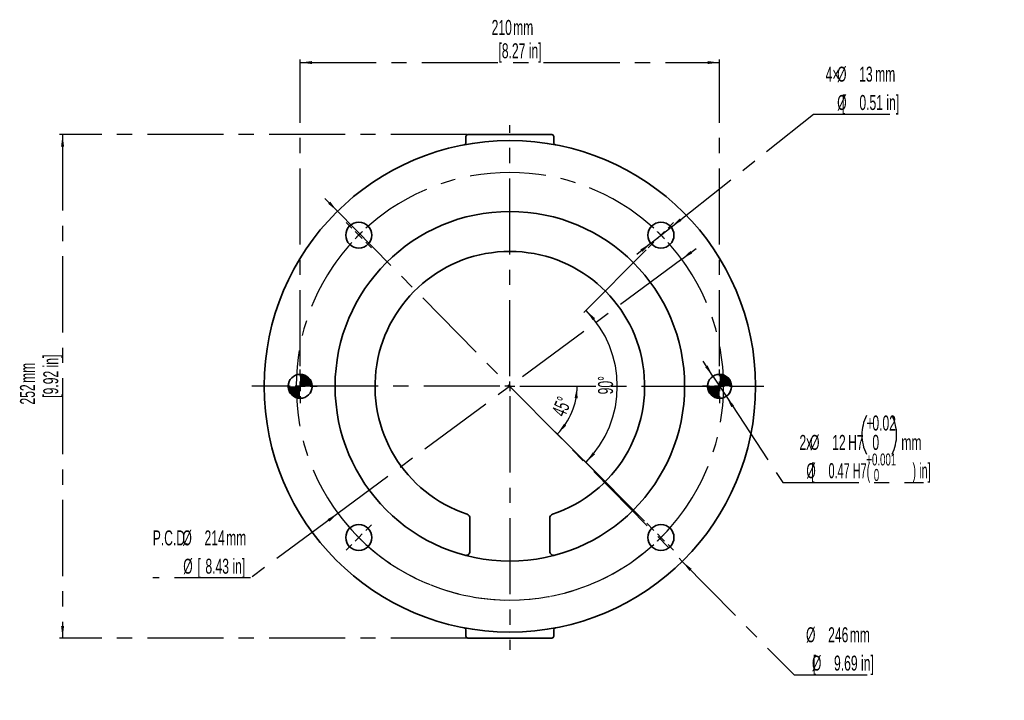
# Model space of a CAD drawing. Header units: millimetres. Extents: x 119 to 284, y 42 to 265.
# Tile 2 of 2: x 119 to 284, y 151 to 265. Entities that reach past the tile are written whole.
import ezdxf

# ---------------------------------------------------------------- set-up
doc = ezdxf.new("R2010")
doc.units = ezdxf.units.MM
doc.linetypes.add('CENTERX2', pattern=[20.32, 12.7, -2.54, 2.54, -2.54])
doc.layers.add('中心线层', color=7, linetype='CENTERX2')
doc.layers.add('标注层', color=7, linetype='Continuous')
doc.styles.add('SLDTEXTSTYLE0', font='TXT', dxfattribs={"width": 0.605})
doc.styles.add('SLDTEXTSTYLE1', font='TXT', dxfattribs={"width": 0.363})
doc.styles.add('SLDTEXTSTYLE2', font='TXT', dxfattribs={"width": 0.542778})
doc.dimstyles.new('SLDDIMSTYLE0', dxfattribs={"dimtxt": 2.5, "dimasz": 2, "dimexe": 0, "dimexo": 0.0625, "dimtad": 2, "dimlfac": 3, "dimrnd": 1e-09, "dimzin": 12, "dimdsep": 46, "dimtxsty": 'SLDTEXTSTYLE1', "dimsah": 1, "dimcen": 0.09, "dimadec": 0, "dimazin": 3, "dimtfac": 1, "dimtofl": 0, "dimtmove": 0, "dimatfit": 3, "dimfxl": 0, "dimfrac": 2, "dimtolj": 1, "dimtzin": 12, "dimarcsym": 0})
doc.dimstyles.new('SLDDIMSTYLE1', dxfattribs={"dimtxt": 2.5, "dimasz": 2, "dimexe": 0, "dimexo": 0.0625, "dimtad": 0, "dimtih": 1, "dimtoh": 1, "dimlfac": 3, "dimrnd": 1e-09, "dimzin": 12, "dimdsep": 46, "dimtxsty": 'SLDTEXTSTYLE1', "dimsah": 1, "dimcen": 0, "dimadec": 0, "dimazin": 3, "dimtfac": 1, "dimtmove": 0, "dimatfit": 3, "dimfxl": 0, "dimfrac": 2, "dimtolj": 1, "dimtzin": 12, "dimarcsym": 0})
doc.dimstyles.new('SLDDIMSTYLE2', dxfattribs={"dimtxt": 2.5, "dimasz": 2, "dimexe": 0, "dimexo": 0.0625, "dimtad": 0, "dimtih": 1, "dimtoh": 1, "dimlfac": 3, "dimrnd": 1e-09, "dimzin": 12, "dimdsep": 46, "dimtxsty": 'SLDTEXTSTYLE1', "dimsah": 1, "dimcen": 0, "dimadec": 0, "dimazin": 3, "dimtfac": 1, "dimtmove": 0, "dimatfit": 3, "dimfxl": 0, "dimfrac": 2, "dimtolj": 1, "dimtzin": 12, "dimarcsym": 0})
doc.dimstyles.new('SLDDIMSTYLE3', dxfattribs={"dimtxt": 2.5, "dimasz": 2, "dimexe": 0, "dimexo": 0.0625, "dimtad": 0, "dimtih": 1, "dimtoh": 1, "dimlfac": 3, "dimrnd": 1e-09, "dimzin": 12, "dimdsep": 46, "dimtxsty": 'SLDTEXTSTYLE1', "dimsah": 1, "dimcen": 0, "dimadec": 0, "dimazin": 3, "dimtol": 1, "dimtp": 0.018, "dimtfac": 1, "dimtmove": 0, "dimatfit": 3, "dimfxl": 0, "dimfrac": 2, "dimtolj": 1, "dimarcsym": 0})
doc.dimstyles.new('SLDDIMSTYLE4', dxfattribs={"dimtxt": 2.5, "dimasz": 2, "dimexe": 0, "dimexo": 0.0625, "dimtad": 2, "dimdec": 4, "dimlfac": 3, "dimzin": 12, "dimdsep": 46, "dimtxsty": 'SLDTEXTSTYLE1', "dimsah": 1, "dimcen": 0.09, "dimazin": 3, "dimtfac": 1, "dimtofl": 0, "dimtmove": 0, "dimatfit": 3, "dimfxl": 0, "dimfrac": 2, "dimtolj": 1, "dimtzin": 12, "dimarcsym": 0})

# ---------------------------------------------------------------- blocks, each defined once
blk = doc.blocks.new('SW_NOTE_0')
at = {"layer": '标注层', "color": 0, "char_height": 2, "attachment_point": 1, "style": 'SLDTEXTSTYLE0'}
for s, insert in [('+0.001', (0, 2.58)), ('0', (1.25, 0))]:
    blk.add_mtext(s, dxfattribs=dict(at, insert=insert))
blk = doc.blocks.new('_D')
at = {"layer": '中心线层'}
for p, q in [((166.28, 207), (166.28, 258.17)), ((236.28, 207), (236.28, 258.17)), ((166.28, 257.67), (236.28, 257.67))]:
    blk.add_line(p, q, dxfattribs=at)
for points in [[(166.28, 257.67), (168.28, 257.42), (168.28, 257.92)], [(236.28, 257.67), (234.28, 257.92), (234.28, 257.42)]]:
    blk.add_solid(points, dxfattribs=at)
at = {"layer": '中心线层', "char_height": 2.5, "attachment_point": 1, "style": 'SLDTEXTSTYLE0'}
for s, insert in [('210', (198.24, 264.78)), ('mm', (201.83, 264.78)), ('[8.27 in]', (199.38, 260.89))]:
    blk.add_mtext(s, dxfattribs=dict(at, insert=insert))
blk = doc.blocks.new('_D_1')
at = {"layer": '中心线层'}
for p, q in [((194.12, 245.67), (126.13, 245.67)), ((126.63, 245.67), (126.63, 161.67)), ((194.12, 161.67), (126.13, 161.67))]:
    blk.add_line(p, q, dxfattribs=at)
for points in [[(126.63, 245.67), (126.38, 243.67), (126.88, 243.67)], [(126.63, 161.67), (126.88, 163.67), (126.38, 163.67)]]:
    blk.add_solid(points, dxfattribs=at)
at = {"layer": '中心线层', "char_height": 2.5, "attachment_point": 1, "rotation": 90, "style": 'SLDTEXTSTYLE0'}
for s, insert in [('[9.92 in]', (123.41, 201.76)), ('mm', (119.52, 204.22)), ('252', (119.52, 200.62))]:
    blk.add_mtext(s, dxfattribs=dict(at, insert=insert))
blk = doc.blocks.new('_D_2')
at = {"layer": '中心线层'}
for p, q in [((229.97, 224.86), (232.38, 226.64)), ((229.97, 224.86), (172.6, 182.47)), ((172.6, 182.47), (158, 171.69)), ((158, 171.69), (141.68, 171.69))]:
    blk.add_line(p, q, dxfattribs=at)
blk.add_arc((201.28, 203.67), 35.67, 215.6523, 319.0161, dxfattribs=at)
for points in [[(229.97, 224.86), (231.73, 225.85), (231.43, 226.25)], [(172.6, 182.47), (170.84, 181.49), (171.14, 181.08)]]:
    blk.add_solid(points, dxfattribs=at)
at = {"layer": '中心线层', "char_height": 2.5, "attachment_point": 1, "style": 'SLDTEXTSTYLE0'}
for s, insert in [('P.C.D.', (141.68, 179.63)), ('%%c', (146.63, 179.63)), ('214', (150.32, 179.63)), ('mm', (153.92, 179.63)), ('%%c', (146.77, 174.91)), ('[', (149.12, 174.91)), ('8.43 in]', (150.47, 174.91))]:
    blk.add_mtext(s, dxfattribs=dict(at, insert=insert))
blk = doc.blocks.new('_D_3')
at = {"layer": '中心线层'}
for p, q in [((172.51, 232.88), (170.41, 235.01)), ((172.51, 232.88), (230.05, 174.46)), ((230.05, 174.46), (248.71, 155.52)), ((248.71, 155.52), (260.92, 155.52))]:
    blk.add_line(p, q, dxfattribs=at)
for points in [[(172.51, 232.88), (171.29, 234.48), (170.93, 234.13)], [(230.05, 174.46), (231.28, 172.86), (231.64, 173.21)]]:
    blk.add_solid(points, dxfattribs=at)
at = {"layer": '中心线层', "char_height": 2.5, "attachment_point": 1, "style": 'SLDTEXTSTYLE0'}
for s, insert in [('%%c', (250.72, 163.47)), ('246', (254.41, 163.47)), ('mm', (258.01, 163.47)), ('%%c', (251.7, 158.74)), ('[', (251.86, 158.74)), ('9.69 in]', (255.39, 158.74))]:
    blk.add_mtext(s, dxfattribs=dict(at, insert=insert))
blk = doc.blocks.new('_D_4')
at = {"layer": '中心线层'}
for p, q in [((228.2, 230.23), (251.99, 249.04)), ((251.99, 249.04), (265.15, 249.04)), ((224.8, 227.54), (228.2, 230.23)), ((224.8, 227.54), (222.45, 225.68))]:
    blk.add_line(p, q, dxfattribs=at)
for points in [[(228.2, 230.23), (229.93, 231.27), (229.62, 231.67)], [(224.8, 227.54), (223.08, 226.5), (223.39, 226.11)]]:
    blk.add_solid(points, dxfattribs=at)
at = {"layer": '中心线层', "char_height": 2.5, "attachment_point": 1, "style": 'SLDTEXTSTYLE0'}
for s, insert in [('4×', (253.98, 256.99)), ('%%c', (255.9, 256.99)), ('13', (259.59, 256.99)), ('mm', (262.25, 256.99)), ('%%c', (255.92, 252.26)), ('[', (256.7, 252.26)), ('0.51 in]', (259.62, 252.26))]:
    blk.add_mtext(s, dxfattribs=dict(at, insert=insert))
blk = doc.blocks.new('_D_5')
at = {"layer": '中心线层'}
for p, q in [((235.18, 205.34), (233.54, 207.84)), ((235.18, 205.34), (237.38, 202)), ((237.38, 202), (246.84, 187.62)), ((246.84, 187.62), (270.3, 187.62))]:
    blk.add_line(p, q, dxfattribs=at)
for centre, start, end in [((267.25, 195.56), 153.4349, 206.5651), ((258.63, 195.56), 333.4349, 26.5651)]:
    blk.add_arc(centre, 7.21, start, end, dxfattribs=at)
for points in [[(235.18, 205.34), (234.29, 207.15), (233.88, 206.87)], [(237.38, 202), (238.27, 200.19), (238.69, 200.46)]]:
    blk.add_solid(points, dxfattribs=at)
at = {"layer": '中心线层', "char_height": 2.5, "attachment_point": 1}
for s, insert, style in [('+', (260.81, 198.79), 'SLDTEXTSTYLE0'), ('0.02', (261.79, 198.79), 'SLDTEXTSTYLE0'), ('2x', (249.62, 195.56), 'SLDTEXTSTYLE0'), ('%%c', (251.39, 195.56), 'SLDTEXTSTYLE0'), ('12', (255.09, 195.56), 'SLDTEXTSTYLE0'), ('H7', (257.74, 195.56), 'SLDTEXTSTYLE0'), ('0', (261.79, 195.56), 'SLDTEXTSTYLE0'), ('mm', (266.62, 195.56), 'SLDTEXTSTYLE0'), ('%%c', (250.77, 190.84), 'SLDTEXTSTYLE0'), ('[', (251.55, 190.84), 'SLDTEXTSTYLE0'), ('0.47 H7(              ) in]', (254.47, 190.84), 'SLDTEXTSTYLE2')]:
    blk.add_mtext(s, dxfattribs=dict(at, insert=insert, style=style))
blk = doc.blocks.new('_D_6')
at = {"layer": '标注层'}
for p, q in [((224.03, 226.41), (213.62, 216)), ((223.78, 181.17), (213.62, 191.33))]:
    blk.add_line(p, q, dxfattribs=at)
blk.add_arc((201.28, 203.67), 17.94, 315, 45, dxfattribs=at)
for points in [[(213.97, 216.35), (215.12, 214.69), (215.49, 215.03)], [(213.97, 190.98), (215.49, 192.3), (215.12, 192.64)]]:
    blk.add_solid(points, dxfattribs=at)
at = {"layer": '标注层', "insert": (216, 202.32), "char_height": 2.5, "attachment_point": 1, "rotation": 90, "style": 'SLDTEXTSTYLE0'}
blk.add_mtext('90°', dxfattribs=at)
blk = doc.blocks.new('_D_7')
at = {"layer": '标注层'}
blk.add_line((223.78, 181.17), (208.87, 196.08), dxfattribs=at)
blk.add_arc((201.28, 203.67), 11.23, 315, 0, dxfattribs=at)
for points in [[(212.51, 203.67), (212.09, 201.7), (212.59, 201.65)], [(209.22, 195.73), (210.7, 197.1), (210.32, 197.42)]]:
    blk.add_solid(points, dxfattribs=at)
at = {"layer": '标注层', "insert": (208.17, 199.36), "char_height": 2.5, "attachment_point": 1, "rotation": 67.5, "style": 'SLDTEXTSTYLE0'}
blk.add_mtext('45°', dxfattribs=at)
blk = doc.blocks.new('SW_CENTERMARKSYMBOL_0')
at = {"layer": '中心线层', "color": 0}
for p, q in [((25.22, -23.55), (25.22, 18.36)), ((-1.18, 1.18), (-2.12, 2.12)), ((51.62, 1.18), (52.56, 2.12)), ((0, 0), (-0.59, 0.59)), ((0, 0), (0.59, -0.59)), ((50.44, 0), (51.03, 0.59)), ((1.18, -1.18), (2.12, -2.12)), ((49.26, -1.18), (48.32, -2.12)), ((50.44, 0), (49.85, -0.59)), ((25.22, -25.22), (25.22, -24.39)), ((23.55, -25.22), (-10.61, -25.22)), ((25.22, -25.22), (24.39, -25.22)), ((25.22, -25.22), (25.22, -26.05)), ((25.22, -25.22), (26.05, -25.22)), ((26.89, -25.22), (61.05, -25.22)), ((25.22, -26.89), (25.22, -69.18)), ((1.18, -49.26), (2.12, -48.32)), ((49.26, -49.26), (48.07, -48.07)), ((0, -50.44), (-0.59, -51.03)), ((0, -50.44), (0.59, -49.85)), ((50.44, -50.44), (49.85, -49.85)), ((50.44, -50.44), (51.03, -51.03)), ((-1.18, -51.62), (-2.12, -52.56)), ((51.62, -51.62), (52.56, -52.56))]:
    blk.add_line(p, q, dxfattribs=at)
for start, end in [(47.6774, 132.3226), (135, 136.3387), (133.6613, 135), (45, 46.3387), (137.6774, 222.3226), (43.6613, 45), (317.6774, 42.3226), (223.6613, 225), (225, 226.3387), (313.6613, 315), (315, 316.3387), (227.6774, 312.3226)]:
    blk.add_arc((25.22, -25.22), 35.67, start, end, dxfattribs=at)
blk = doc.blocks.new('SW_CENTERMARKSYMBOL_1')
at = {"layer": '中心线层', "color": 0}
for p, q in [((0, 1.67), (0, 2.83)), ((-1.67, 0), (-8.09, 0)), ((0, 0), (-0.83, 0)), ((0, 0), (0, 0.83)), ((0, 0), (0, -0.83)), ((0, 0), (0.83, 0)), ((1.67, 0), (2.83, 0)), ((0, -1.67), (0, -2.83))]:
    blk.add_line(p, q, dxfattribs=at)
blk = doc.blocks.new('SW_CENTERMARKSYMBOL_2')
at = {"layer": '中心线层', "color": 0}
for p, q in [((0, 1.67), (0, 2.83)), ((-1.67, 0), (-2.83, 0)), ((0, 0), (-0.83, 0)), ((0, 0), (0, 0.83)), ((0, 0), (0, -0.83)), ((0, 0), (0.83, 0)), ((1.67, 0), (7.39, 0)), ((0, -1.67), (0, -2.83))]:
    blk.add_line(p, q, dxfattribs=at)
blk = doc.blocks.new('SW_CENTERMARKSYMBOL_3')
at = {"layer": '中心线层', "color": 0}
for p, q in [((0, 1.67), (0, 2.83)), ((-1.67, 0), (-2.83, 0)), ((0, 0), (-0.83, 0)), ((0, 0), (0, 0.83)), ((0, 0), (0, -0.83)), ((0, 0), (0.83, 0)), ((1.67, 0), (2.83, 0)), ((0, -1.67), (0, -2.83))]:
    blk.add_line(p, q, dxfattribs=at)
blk = doc.blocks.new('SW_DOWELSYMBOL_0')
at = {"linetype": 'CENTERX2', "lineweight": 18}
h = blk.add_hatch(color=0, dxfattribs=at)
edge = h.paths.add_edge_path(flags=0)
edge.add_arc((0, 0), 2, 0, 90)
edge.add_line((0, 2), (0, 0))
edge.add_line((0, 0), (2, 0))
h = blk.add_hatch(color=0, dxfattribs=at)
edge = h.paths.add_edge_path(flags=0)
edge.add_arc((0, 0), 2, 180, 270)
edge.add_line((0, -2), (0, 0))
edge.add_line((0, 0), (-2, 0))
at = {"layer": '中心线层', "color": 0}
blk.add_circle((0, 0), 2, dxfattribs=at)
blk = doc.blocks.new('SW_DOWELSYMBOL_1')
at = {"linetype": 'CENTERX2', "lineweight": 18}
h = blk.add_hatch(color=0, dxfattribs=at)
edge = h.paths.add_edge_path(flags=0)
edge.add_arc((0, 0), 2, 0, 90)
edge.add_line((0, 2), (0, 0))
edge.add_line((0, 0), (2, 0))
h = blk.add_hatch(color=0, dxfattribs=at)
edge = h.paths.add_edge_path(flags=0)
edge.add_arc((0, 0), 2, 180, 270)
edge.add_line((0, -2), (0, 0))
edge.add_line((0, 0), (-2, 0))
at = {"layer": '中心线层', "color": 0}
blk.add_circle((0, 0), 2, dxfattribs=at)

msp = doc.modelspace()

# ---------------------------------------------------------------- linework, layer by layer
at = {"color": 7, "linetype": 'Continuous', "lineweight": 35}
for p, q in [((193.949961, 244.282334), (193.949961, 245.332913)), ((194.283295, 245.666247), (194.616628, 245.666247)), ((194.616628, 245.666247), (207.949961, 245.666247)), ((207.949961, 245.666247), (208.283295, 245.666247)), ((208.616628, 245.332913), (208.616628, 244.282334)), ((194.616628, 176.125873), (194.616628, 181.690881)), ((207.949961, 181.690881), (207.949961, 176.125873)), ((193.949961, 161.99958), (193.949961, 163.050159)), ((208.616628, 163.050159), (208.616628, 161.99958)), ((194.616628, 161.666246), (194.283295, 161.666246)), ((207.949961, 161.666246), (194.616628, 161.666246)), ((208.283295, 161.666246), (207.949961, 161.666246))]:
    msp.add_line(p, q, dxfattribs=at)
for centre, radius in [((201.283295, 203.666247), 41), ((201.283295, 203.666247), 29.166667), ((176.063153, 228.886388), 2.166667), ((226.503437, 228.886388), 2.166667), ((166.283295, 203.666247), 2), ((236.283295, 203.666247), 2), ((176.063153, 178.446105), 2.166667), ((226.503437, 178.446105), 2.166667)]:
    msp.add_circle(centre, radius, dxfattribs=at)
for centre, radius, start, end in [((194.283295, 245.332913), 0.333333, 90, 180), ((208.283295, 245.332913), 0.333333, 0, 90), ((193.616628, 244.282335), 0.333333, 280.68934443, 0), ((208.949961, 244.282335), 0.333333, 180, 259.31065557), ((201.283295, 203.666247), 22.5, 288.45421572, 251.54578428), ((193.949961, 181.690882), 0.666667, 0, 71.54578428), ((208.616628, 181.690882), 0.666667, 108.45421572, 180), ((193.949961, 176.125872), 0.666667, 255.08949674, 0), ((208.616628, 176.125872), 0.666667, 180, 284.91050326), ((193.616628, 163.050158), 0.333333, 0, 79.31065557), ((208.949961, 163.050158), 0.333333, 100.68934443, 180), ((194.283295, 161.99958), 0.333333, 180, 270), ((208.283295, 161.99958), 0.333333, 270, 0)]:
    msp.add_arc(centre, radius, start, end, dxfattribs=at)

# ---------------------------------------------------------------- block references
at = {"layer": '中心线层'}
for name, p in [('SW_CENTERMARKSYMBOL_0', (176.063153, 228.886388)), ('SW_CENTERMARKSYMBOL_1', (166.283295, 203.666247)), ('SW_CENTERMARKSYMBOL_3', (166.283295, 203.666247)), ('SW_DOWELSYMBOL_1', (166.283295, 203.666247)), ('SW_CENTERMARKSYMBOL_2', (236.283295, 203.666247)), ('SW_DOWELSYMBOL_0', (236.283295, 203.666247))]:
    msp.add_blockref(name, p, dxfattribs=at)
at = {"layer": '标注层'}
msp.add_blockref('SW_NOTE_0', (260.780243, 189.877989), dxfattribs=at)

# ---------------------------------------------------------------- dimensions: what is measured, and where the dimension line sits
at = {"layer": '中心线层'}
dim = msp.add_linear_dim(base=(236.283295, 257.666247), p1=(166.283295, 206.49958), p2=(236.283295, 206.49958), text='<> mm\\P  [8.27 in]', dimstyle='SLDDIMSTYLE0', dxfattribs=at)
dim.commit()
dim.dimension.update_dxf_attribs({"geometry": '_D', "text_midpoint": (201.283295, 257.666247), "dimtype": 160})
for p1, p2, text, dimstyle, picture, middle in [((228.202906, 230.230356), (224.803967, 227.542421), '4×<> mm\\P    [%%c0.51 in]', 'SLDDIMSTYLE2', '_D_4', (259.36204, 253.763648)), ((230.054756, 174.456607), (172.511834, 232.875886), '<> mm\\P  [%%c9.69 in]', 'SLDDIMSTYLE2', '_D_3', (255.608939, 160.244074)), ((172.595922, 182.473187), (229.970667, 224.859306), 'P.C.D.<> mm\\P         [%%c8.43 in]', 'SLDDIMSTYLE1', '_D_2', (149.043111, 176.410271)), ((237.382567, 201.995438), (235.184023, 205.337055), '2x<>H7 mm\\P    [%%c0.47 H7(              ) in]', 'SLDDIMSTYLE3', '_D_5', (259.36204, 193.343606))]:
    dim = msp.add_diameter_dim_2p(p1=p1, p2=p2, text=text, dimstyle=dimstyle, dxfattribs=at)
    dim.commit()
    dim.dimension.update_dxf_attribs({"geometry": picture, "text_midpoint": middle, "dimtype": 163})
dim = msp.add_linear_dim(base=(126.628659, 161.666247), p1=(194.616628, 245.666247), p2=(194.616628, 161.666247), angle=90, text='<> mm\\P  [9.92 in]', dimstyle='SLDDIMSTYLE0', dxfattribs=at)
dim.commit()
dim.dimension.update_dxf_attribs({"geometry": '_D_1', "text_midpoint": (126.628659, 203.666247), "dimtype": 160})
at = {"layer": '标注层'}
for base, line1, line2, picture, middle in [((219.223875, 203.666247), ((224.382116, 226.765068), (228.624757, 231.007709)), ((224.130873, 180.818668), (228.624757, 176.324784)), '_D_6', (219.223875, 203.666247)), ((211.658692, 199.368617), ((224.130873, 180.818668), (228.624757, 176.324784)), ((237.116628, 203.666247), (165.449961, 203.666247)), '_D_7', (211.658692, 199.368617))]:
    dim = msp.add_angular_dim_2l(base=base, line1=line1, line2=line2, dimstyle='SLDDIMSTYLE4', dxfattribs=at)
    dim.commit()
    dim.dimension.update_dxf_attribs({"geometry": picture, "text_midpoint": middle, "dimtype": 162})

doc.saveas('drawing.dxf')
